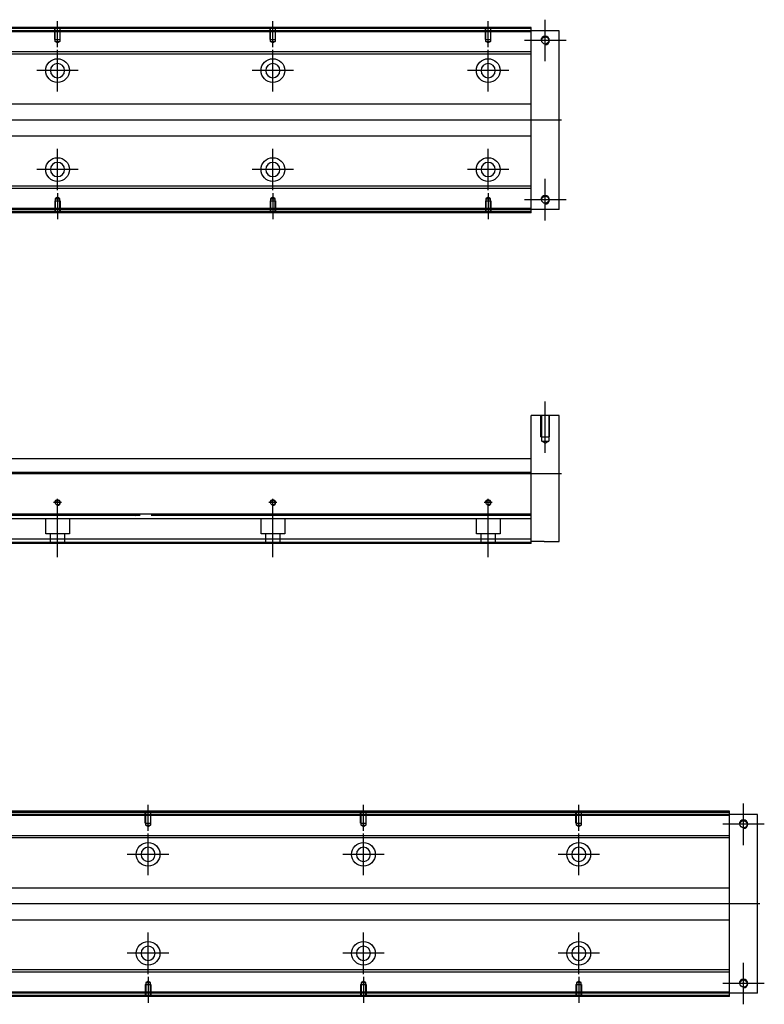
# Model space of a CAD drawing. Header units: millimetres. Extents: x -386 to 3135, y -1989 to 860.
# Tile 14 of 16: x 56 to 401, y -845 to -387. Entities that reach past the tile are written whole.
import ezdxf
from ezdxf.lldxf.tags import DXFTag

# ---------------------------------------------------------------- set-up
doc = ezdxf.new("R2010")
doc.units = ezdxf.units.MM
doc.layers.get('0').update_dxf_attribs({"linetype": 'CONTINUOUS'})
tags = doc.linetypes.add('DASHED', pattern=[25.72, 12.86, -12.86]).pattern_tags.tags
tags[6:7] = [DXFTag(74, 4), DXFTag(75, 0), DXFTag(340, '0'), DXFTag(46, 0.0), DXFTag(50, 0.0), DXFTag(44, 0.0), DXFTag(45, 0.0)]
tags[4:5] = [DXFTag(74, 4), DXFTag(75, 0), DXFTag(340, '0'), DXFTag(46, 0.0), DXFTag(50, 0.0), DXFTag(44, 0.0), DXFTag(45, 0.0)]

msp = doc.modelspace()

# ---------------------------------------------------------------- linework, layer by layer
at = {"ltscale": 0.2}
for p, q in [((73.11, -400.25), (73.11, -388.1)), ((173.11, -400.25), (173.11, -388.1)), ((273.11, -400.25), (273.11, -388.1)), ((299.61, -406.75), (299.61, -387.45)), ((309.26, -397.1), (289.96, -397.1)), ((73.11, -420.75), (73.11, -401.45)), ((173.11, -420.75), (173.11, -401.45)), ((273.11, -420.75), (273.11, -401.45)), ((82.76, -411.1), (63.46, -411.1)), ((182.76, -411.1), (163.46, -411.1)), ((282.76, -411.1), (263.46, -411.1)), ((73.11, -466.7), (73.11, -447.4)), ((173.11, -466.7), (173.11, -447.4)), ((273.11, -466.7), (273.11, -447.4)), ((82.76, -457.05), (63.46, -457.05)), ((182.76, -457.05), (163.46, -457.05)), ((282.76, -457.05), (263.46, -457.05)), ((299.61, -480.75), (299.61, -461.45)), ((73.11, -467.96), (73.11, -480.1)), ((173.11, -467.96), (173.11, -480.1)), ((273.11, -467.96), (273.11, -480.1)), ((309.26, -471.1), (289.96, -471.1)), ((299.61, -588.67), (299.61, -564.84)), ((74.91, -611.76), (71.31, -611.76)), ((73.11, -613.56), (73.11, -609.96)), ((73.11, -637.17), (73.11, -611.42)), ((174.91, -611.76), (171.31, -611.76)), ((173.11, -613.56), (173.11, -609.96)), ((173.11, -637.17), (173.11, -611.42)), ((274.91, -611.76), (271.31, -611.76)), ((273.11, -613.56), (273.11, -609.96)), ((273.11, -637.17), (273.11, -611.42)), ((115.18, -764.3), (115.18, -752.16)), ((215.18, -764.3), (215.18, -752.16)), ((315.18, -764.3), (315.18, -752.16)), ((391.68, -770.81), (391.68, -751.51)), ((401.33, -761.16), (382.03, -761.16)), ((115.18, -784.81), (115.18, -765.51)), ((215.18, -784.81), (215.18, -765.51)), ((315.18, -784.81), (315.18, -765.51)), ((124.83, -775.16), (105.53, -775.16)), ((224.83, -775.16), (205.53, -775.16)), ((324.83, -775.16), (305.53, -775.16)), ((115.18, -830.76), (115.18, -811.46)), ((215.18, -830.76), (215.18, -811.46)), ((315.18, -830.76), (315.18, -811.46)), ((124.83, -821.11), (105.53, -821.11)), ((224.83, -821.11), (205.53, -821.11)), ((324.83, -821.11), (305.53, -821.11)), ((391.68, -844.81), (391.68, -825.51)), ((115.18, -832.01), (115.18, -844.16)), ((215.18, -832.01), (215.18, -844.16)), ((315.18, -832.01), (315.18, -844.16)), ((401.33, -835.16), (382.03, -835.16))]:
    msp.add_line(p, q, dxfattribs=at)
at = {"linetype": 'Continuous'}
for p, q in [((123.98, -391.6), (-146.89, -391.6)), ((123.74, -392.6), (-146.89, -392.6)), ((293.11, -392.6), (123.74, -392.6)), ((293.11, -391.6), (123.98, -391.6)), ((293.11, -391.6), (293.11, -391.1)), ((293.11, -392.6), (293.11, -391.6)), ((306.11, -392.6), (293.11, -392.6)), ((293.11, -475.6), (293.11, -392.6)), ((306.11, -475.6), (306.11, -392.6)), ((121.38, -402.42), (2.46, -402.42)), ((293.11, -402.42), (121.38, -402.42)), ((121.14, -403.42), (2.46, -403.42)), ((293.11, -403.42), (121.14, -403.42)), ((0.56, -426.6), (115.55, -426.6)), ((115.55, -426.6), (293.11, -426.6)), ((111.94, -441.6), (0.56, -441.6)), ((293.11, -441.6), (111.94, -441.6)), ((106.35, -464.79), (2.46, -464.79)), ((106.11, -465.79), (2.46, -465.79)), ((293.11, -465.79), (106.11, -465.79)), ((293.11, -464.79), (106.35, -464.79)), ((103.75, -475.6), (-146.89, -475.6)), ((293.11, -475.6), (103.75, -475.6)), ((306.11, -475.6), (293.11, -475.6)), ((293.11, -476.6), (293.11, -475.6)), ((103.5, -476.6), (-146.89, -476.6)), ((293.11, -476.6), (103.5, -476.6)), ((293.11, -477.1), (293.11, -476.6)), ((306.11, -571.26), (293.11, -571.26)), ((293.11, -596.76), (293.11, -571.26)), ((306.11, -629.76), (306.11, -571.26)), ((2.36, -591.26), (117.85, -591.26)), ((117.85, -591.26), (293.11, -591.26)), ((116.28, -597.76), (-146.89, -597.76)), ((293.11, -597.76), (116.28, -597.76)), ((293.11, -597.76), (293.11, -596.76)), ((293.11, -617.21), (293.11, -597.76)), ((111.59, -617.21), (-146.89, -617.21)), ((293.11, -617.21), (111.59, -617.21)), ((293.11, -617.71), (293.11, -617.21)), ((293.11, -628.76), (293.11, -617.71)), ((108.81, -628.76), (-146.89, -628.76)), ((108.33, -630.76), (-146.89, -630.76)), ((293.11, -630.76), (108.33, -630.76)), ((293.11, -628.76), (108.81, -628.76)), ((293.11, -630.76), (293.11, -628.76)), ((299.11, -629.76), (293.11, -629.76)), ((299.11, -629.76), (306.11, -629.76)), ((116.06, -755.66), (-154.82, -755.66)), ((115.82, -756.66), (-154.82, -756.66)), ((385.18, -756.66), (115.82, -756.66)), ((385.18, -755.66), (116.06, -755.66)), ((385.18, -755.66), (385.18, -755.16)), ((385.18, -756.66), (385.18, -755.66)), ((398.18, -756.66), (385.18, -756.66)), ((385.18, -839.66), (385.18, -756.66)), ((398.18, -839.66), (398.18, -756.66)), ((163.45, -766.48), (44.53, -766.48)), ((163.21, -767.48), (44.53, -767.48)), ((385.18, -767.48), (113.21, -767.48)), ((385.18, -766.48), (113.45, -766.48)), ((42.63, -790.66), (157.62, -790.66)), ((107.62, -790.66), (385.18, -790.66)), ((154.01, -805.66), (42.63, -805.66)), ((385.18, -805.66), (104.01, -805.66)), ((148.42, -828.84), (44.53, -828.84)), ((148.18, -829.84), (44.53, -829.84)), ((385.18, -829.84), (98.18, -829.84)), ((385.18, -828.84), (98.42, -828.84)), ((95.82, -839.66), (-154.82, -839.66)), ((95.58, -840.66), (-154.82, -840.66)), ((385.18, -840.66), (95.58, -840.66)), ((385.18, -839.66), (95.82, -839.66)), ((398.18, -839.66), (385.18, -839.66)), ((385.18, -840.66), (385.18, -839.66)), ((385.18, -841.16), (385.18, -840.66))]:
    msp.add_line(p, q, dxfattribs=at)
at = {"linetype": 'DASHED'}
for p, q in [((293.11, -393.1), (-146.89, -393.1)), ((103.87, -475.1), (-146.89, -475.1)), ((293.11, -475.1), (103.87, -475.1)), ((111.1, -619.26), (-146.89, -619.26)), ((67.61, -626.26), (67.61, -619.26)), ((78.61, -619.26), (78.61, -626.26)), ((95.86, -617.52), (109.11, -617.76)), ((293.11, -619.26), (111.1, -619.26)), ((167.61, -626.26), (167.61, -619.26)), ((178.61, -619.26), (178.61, -626.26)), ((267.61, -626.26), (267.61, -619.26)), ((278.61, -619.26), (278.61, -626.26)), ((78.61, -626.26), (67.61, -626.26)), ((69.81, -630.76), (69.81, -626.26)), ((76.41, -626.26), (76.41, -630.76)), ((178.61, -626.26), (167.61, -626.26)), ((169.81, -630.76), (169.81, -626.26)), ((176.41, -626.26), (176.41, -630.76)), ((278.61, -626.26), (267.61, -626.26)), ((269.81, -630.76), (269.81, -626.26)), ((276.41, -626.26), (276.41, -630.76)), ((108.45, -630.26), (-146.89, -630.26)), ((293.11, -630.26), (108.45, -630.26)), ((385.18, -757.16), (-154.82, -757.16)), ((95.94, -839.16), (-154.82, -839.16)), ((385.18, -839.16), (95.94, -839.16))]:
    msp.add_line(p, q, dxfattribs=at)
at = {"linetype": 'DASHED', "ltscale": 0.1}
for p, q in [((71.81, -396.6), (71.81, -391.6)), ((72.03, -397.6), (72.03, -391.6)), ((74.18, -391.6), (74.18, -397.6)), ((74.41, -396.6), (74.41, -391.6)), ((171.81, -396.6), (171.81, -391.6)), ((172.03, -397.6), (172.03, -391.6)), ((174.18, -391.6), (174.18, -397.6)), ((174.41, -396.6), (174.41, -391.6)), ((271.81, -396.6), (271.81, -391.6)), ((272.03, -397.6), (272.03, -391.6)), ((274.18, -391.6), (274.18, -397.6)), ((274.41, -396.6), (274.41, -391.6)), ((71.81, -396.6), (74.41, -396.6)), ((73.11, -398.25), (72.03, -397.6)), ((72.03, -397.6), (74.18, -397.6)), ((74.18, -397.6), (73.11, -398.25)), ((171.81, -396.6), (174.41, -396.6)), ((173.11, -398.25), (172.03, -397.6)), ((172.03, -397.6), (174.18, -397.6)), ((174.18, -397.6), (173.11, -398.25)), ((271.81, -396.6), (274.41, -396.6)), ((273.11, -398.25), (272.03, -397.6)), ((272.03, -397.6), (274.18, -397.6)), ((274.18, -397.6), (273.11, -398.25)), ((73.11, -469.96), (72.03, -470.61)), ((72.03, -470.61), (72.03, -476.6)), ((72.03, -470.61), (74.18, -470.61)), ((74.18, -470.61), (73.11, -469.96)), ((74.18, -476.6), (74.18, -470.61)), ((173.11, -469.96), (172.03, -470.61)), ((172.03, -470.61), (172.03, -476.6)), ((172.03, -470.61), (174.18, -470.61)), ((174.18, -470.61), (173.11, -469.96)), ((174.18, -476.6), (174.18, -470.61)), ((273.11, -469.96), (272.03, -470.61)), ((272.03, -470.61), (272.03, -476.6)), ((272.03, -470.61), (274.18, -470.61)), ((274.18, -470.61), (273.11, -469.96)), ((274.18, -476.6), (274.18, -470.61)), ((71.81, -471.6), (74.41, -471.6)), ((71.81, -471.6), (71.81, -476.6)), ((74.41, -471.6), (74.41, -476.6)), ((171.81, -471.6), (174.41, -471.6)), ((171.81, -471.6), (171.81, -476.6)), ((174.41, -471.6), (174.41, -476.6)), ((271.81, -471.6), (274.41, -471.6)), ((271.81, -471.6), (271.81, -476.6)), ((274.41, -471.6), (274.41, -476.6)), ((297.61, -581.26), (297.61, -571.26)), ((297.96, -583.26), (297.96, -571.26)), ((301.26, -571.26), (301.26, -583.26)), ((301.61, -581.26), (301.61, -571.26)), ((297.61, -581.26), (301.61, -581.26)), ((297.96, -583.26), (301.26, -583.26)), ((299.61, -584.21), (297.96, -583.26)), ((299.61, -584.21), (301.26, -583.26)), ((113.88, -760.66), (113.88, -755.66)), ((114.1, -761.66), (114.1, -755.66)), ((116.25, -755.66), (116.25, -761.66)), ((116.48, -760.66), (116.48, -755.66)), ((213.88, -760.66), (213.88, -755.66)), ((214.1, -761.66), (214.1, -755.66)), ((216.25, -755.66), (216.25, -761.66)), ((216.48, -760.66), (216.48, -755.66)), ((313.88, -760.66), (313.88, -755.66)), ((314.1, -761.66), (314.1, -755.66)), ((316.25, -755.66), (316.25, -761.66)), ((316.48, -760.66), (316.48, -755.66)), ((113.88, -760.66), (116.48, -760.66)), ((115.18, -762.3), (114.1, -761.66)), ((114.1, -761.66), (116.25, -761.66)), ((116.25, -761.66), (115.18, -762.3)), ((213.88, -760.66), (216.48, -760.66)), ((215.18, -762.3), (214.1, -761.66)), ((214.1, -761.66), (216.25, -761.66)), ((216.25, -761.66), (215.18, -762.3)), ((313.88, -760.66), (316.48, -760.66)), ((315.18, -762.3), (314.1, -761.66)), ((314.1, -761.66), (316.25, -761.66)), ((316.25, -761.66), (315.18, -762.3)), ((113.88, -835.66), (116.48, -835.66)), ((113.88, -835.66), (113.88, -840.66)), ((115.18, -834.02), (114.1, -834.66)), ((114.1, -834.66), (114.1, -840.66)), ((114.1, -834.66), (116.25, -834.66)), ((116.25, -834.66), (115.18, -834.02)), ((116.25, -840.66), (116.25, -834.66)), ((116.48, -835.66), (116.48, -840.66)), ((213.88, -835.66), (216.48, -835.66)), ((213.88, -835.66), (213.88, -840.66)), ((215.18, -834.02), (214.1, -834.66)), ((214.1, -834.66), (214.1, -840.66)), ((214.1, -834.66), (216.25, -834.66)), ((216.25, -834.66), (215.18, -834.02)), ((216.25, -840.66), (216.25, -834.66)), ((216.48, -835.66), (216.48, -840.66)), ((313.88, -835.66), (316.48, -835.66)), ((313.88, -835.66), (313.88, -840.66)), ((315.18, -834.02), (314.1, -834.66)), ((314.1, -834.66), (314.1, -840.66)), ((314.1, -834.66), (316.25, -834.66)), ((316.25, -834.66), (315.18, -834.02)), ((316.25, -840.66), (316.25, -834.66)), ((316.48, -835.66), (316.48, -840.66))]:
    msp.add_line(p, q, dxfattribs=at)
for p, q in [((307.11, -434.15), (-234.89, -434.1)), ((-234.89, -598.26), (307.11, -598.26)), ((399.18, -798.2), (-242.82, -798.16))]:
    msp.add_line(p, q)
at = {"linetype": 'Continuous'}
for centre, radius in [((299.61, -397.1), 1.65), ((73.11, -411.1), 5.5), ((173.11, -411.1), 5.5), ((273.11, -411.1), 5.5), ((73.11, -457.05), 5.5), ((173.11, -457.05), 5.5), ((273.11, -457.05), 5.5), ((299.61, -471.1), 1.65), ((73.11, -611.76), 1.07), ((173.11, -611.76), 1.07), ((273.11, -611.76), 1.07), ((391.68, -761.16), 1.65), ((115.18, -775.16), 5.5), ((215.18, -775.16), 5.5), ((315.18, -775.16), 5.5), ((115.18, -821.11), 5.5), ((215.18, -821.11), 5.5), ((315.18, -821.11), 5.5), ((391.68, -835.16), 1.65)]:
    msp.add_circle(centre, radius, dxfattribs=at)
at = {"linetype": 'Continuous', "extrusion": (0, 0, -1)}
for centre in [(-73.11, -411.1), (-173.11, -411.1), (-273.11, -411.1), (-115.18, -775.16), (-215.18, -775.16), (-315.18, -775.16)]:
    msp.add_circle(centre, 3.3, dxfattribs=at)
at = {"linetype": 'Continuous', "extrusion": (-6.12303e-17, 0, -1)}
for centre in [(-73.11, -457.05), (-173.11, -457.05), (-273.11, -457.05), (-115.18, -821.11), (-215.18, -821.11), (-315.18, -821.11)]:
    msp.add_circle(centre, 3.3, dxfattribs=at)
for centre, radius in [((299.61, -397.1), 2), ((299.61, -471.1), 2), ((73.11, -611.76), 1.3), ((173.11, -611.76), 1.3), ((273.11, -611.76), 1.3), ((391.68, -761.16), 2), ((391.68, -835.16), 2)]:
    msp.add_arc(centre, radius, 270, 180)
at = {"linetype": 'Continuous'}
for points in [[(124.11, -391.1), (-146.89, -391.1)], [(293.11, -391.1), (124.11, -391.1)], [(103.38, -477.1), (-146.89, -477.1)], [(293.11, -477.1), (103.38, -477.1)], [(111.47, -617.71), (-146.89, -617.71)], [(293.11, -617.71), (116.62, -617.71)], [(116.18, -755.16), (-154.82, -755.16)], [(385.18, -755.16), (116.18, -755.16)], [(95.46, -841.16), (-154.82, -841.16)], [(385.18, -841.16), (95.46, -841.16)]]:
    msp.add_open_spline(points, degree=1, dxfattribs=at)

doc.saveas('drawing.dxf')
